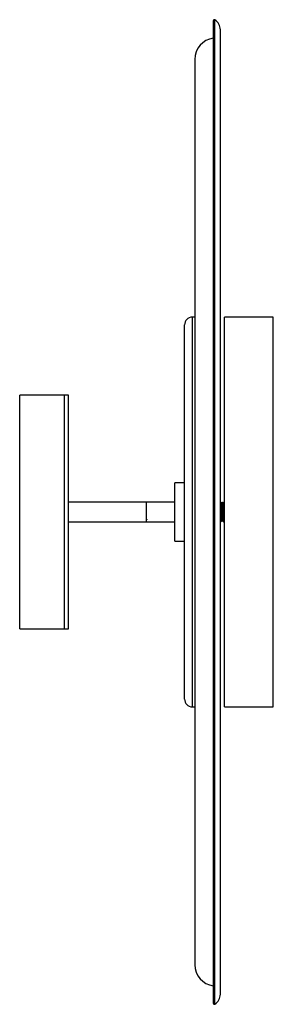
# Paper-space layout '_Derecha' of a CAD drawing. Header units: millimetres. Extents: x -1108 to -978, y -278 to 227.
import ezdxf

# ---------------------------------------------------------------- set-up
doc = ezdxf.new("R2010")
doc.units = ezdxf.units.MM

psp = doc.layouts.new('_Derecha')

# ---------------------------------------------------------------- linework, layer by layer
at = {"color": 7, "linetype": 'Continuous', "lineweight": 25}
for p, q in [((-1009.24, 226.92), (-1009.24, -277.35)), ((-1005.63, -272.68), (-1005.63, 222.25)), ((-1018.69, 207.08), (-1018.69, -257.51)), ((-1024, -121.21), (-1024, 70.79)), ((-1018.69, 74.79), (-1020, 74.79)), ((-978.5, 74.79), (-1003.5, 74.79)), ((-1003.5, -125.21), (-1003.5, 74.79)), ((-978.5, -125.21), (-978.5, 74.79)), ((-1083.5, 34.79), (-1108.5, 34.79)), ((-1108.5, -85.21), (-1108.5, 34.79)), ((-1085.5, -85.21), (-1085.5, 34.79)), ((-1083.5, -85.21), (-1083.5, 34.79)), ((-1024, -10.21), (-1029, -10.21)), ((-1029, -40.21), (-1029, -10.21)), ((-1029, -20.21), (-1083.5, -20.21)), ((-1043.5, -21.34), (-1043.52, -21.3)), ((-1043.5, -30.21), (-1043.5, -20.21)), ((-1005.3, -20.59), (-1005.48, -20.59)), ((-1005, -20.21), (-1005.08, -20.21)), ((-1004.6, -20.59), (-1004.78, -20.59)), ((-1004.3, -20.21), (-1004.38, -20.21)), ((-1003.9, -20.59), (-1004.08, -20.59)), ((-1003.68, -20.33), (-1003.69, -20.34)), ((-1003.5, -20.21), (-1003.68, -20.21)), ((-1083.5, -30.21), (-1029, -30.21)), ((-1043.67, -28.83), (-1043.49, -28.83)), ((-1005.83, -29.83), (-1005.66, -29.83)), ((-1005.43, -30.12), (-1005.44, -30.11)), ((-1005.43, -30.21), (-1005.35, -30.21)), ((-1005.13, -29.83), (-1004.96, -29.83)), ((-1004.73, -30.21), (-1004.65, -30.21)), ((-1004.43, -29.83), (-1004.26, -29.83)), ((-1004.11, -25.86), (-1003.89, -25.82)), ((-1003.5, -25.86), (-1004.11, -25.86)), ((-1004.03, -30.21), (-1003.5, -30.21)), ((-1003.89, -25.82), (-1003.71, -25.82)), ((-1003.71, -25.82), (-1003.5, -25.86)), ((-1029, -40.21), (-1024, -40.21)), ((-1108.5, -85.21), (-1083.5, -85.21)), ((-1020, -125.21), (-1018.69, -125.21)), ((-1003.5, -125.21), (-978.5, -125.21))]:
    psp.add_line(p, q, dxfattribs=at)
at = {"color": 8, "linetype": 'Continuous', "lineweight": 25}
for p, q in [((-1008.47, -277.78), (-1008.47, 227.35)), ((-1020, 74.79), (-1020, -125.21))]:
    psp.add_line(p, q, dxfattribs=at)
at = {"color": 7, "linetype": 'Continuous', "lineweight": 25}
for centre, radius, start, end in [((-1008.74, 226.92), 0.5, 58.2117, 180), ((-1011.63, 222.25), 6, 0, 58.2117), ((-1007.69, 207.08), 11, 98.0995, 180), ((-1020, 70.79), 4, 90, 180), ((-1020, -121.21), 4, 180, 270), ((-1007.69, -257.51), 11, 180, 261.9005), ((-1011.63, -272.68), 6, 301.7883, 360), ((-1008.74, -277.35), 0.5, 180, 301.7883)]:
    psp.add_arc(centre, radius, start, end, dxfattribs=at)
for points, knots in [([(-1005.12, -29.75), (-1005.13, -29.77), (-1005.16, -29.8), (-1005.2, -29.03), (-1005.25, -27.65), (-1005.29, -25.89), (-1005.33, -24.1), (-1005.37, -22.52), (-1005.41, -21.27), (-1005.45, -20.58), (-1005.47, -20.67), (-1005.47, -20.69)], [0, 0, 0, 0, 0.083563, 0.209756, 0.341093, 0.469258, 0.585412, 0.704967, 0.820184, 0.958441, 1, 1, 1, 1]), ([(-1005.14, -20.31), (-1005.16, -20.34), (-1005.22, -20.44), (-1005.27, -20.54), (-1005.31, -20.6)], [0, 0, 0, 0, 0.354927, 1, 1, 1, 1]), ([(-1004.96, -29.74), (-1004.97, -29.74), (-1004.99, -29.76), (-1005.02, -29.02), (-1005.07, -27.65), (-1005.11, -25.89), (-1005.15, -24.1), (-1005.2, -22.52), (-1005.24, -21.27), (-1005.27, -20.57), (-1005.3, -20.67), (-1005.3, -20.7)], [0, 0, 0, 0, 0.054546, 0.183113, 0.31692, 0.447495, 0.565834, 0.687637, 0.805021, 0.945879, 1, 1, 1, 1]), ([(-1004.73, -30.12), (-1004.74, -30.13), (-1004.77, -30.16), (-1004.8, -29.34), (-1004.85, -27.85), (-1004.89, -25.94), (-1004.93, -24.01), (-1004.98, -22.3), (-1005.02, -20.94), (-1005.06, -20.17), (-1005.08, -20.3), (-1005.09, -20.34)], [0, 0, 0, 0, 0.071441, 0.195336, 0.324281, 0.450112, 0.564151, 0.681527, 0.794646, 0.930385, 1, 1, 1, 1]), ([(-1004.78, -20.6), (-1004.81, -20.53), (-1004.88, -20.41), (-1004.96, -20.28), (-1004.99, -20.22)], [0, 0, 0, 0, 0.499984, 1, 1, 1, 1]), ([(-1004.64, -30.13), (-1004.65, -30.14), (-1004.68, -30.18), (-1004.71, -29.35), (-1004.76, -27.85), (-1004.81, -25.94), (-1004.85, -24.01), (-1004.89, -22.3), (-1004.93, -20.95), (-1004.97, -20.2), (-1004.99, -20.3), (-1004.99, -20.32)], [0, 0, 0, 0, 0.0823569, 0.20853, 0.3398459, 0.4679898, 0.5841258, 0.7036606, 0.8188591, 0.957094, 1, 1, 1, 1]), ([(-1004.42, -29.75), (-1004.43, -29.77), (-1004.46, -29.8), (-1004.5, -29.03), (-1004.55, -27.65), (-1004.59, -25.89), (-1004.63, -24.1), (-1004.67, -22.52), (-1004.71, -21.27), (-1004.75, -20.58), (-1004.77, -20.67), (-1004.77, -20.69)], [0, 0, 0, 0, 0.083563, 0.209756, 0.341093, 0.469258, 0.585412, 0.704967, 0.820184, 0.958441, 1, 1, 1, 1]), ([(-1004.44, -20.31), (-1004.46, -20.34), (-1004.52, -20.44), (-1004.57, -20.54), (-1004.61, -20.6)], [0, 0, 0, 0, 0.354927, 1, 1, 1, 1]), ([(-1004.26, -29.74), (-1004.27, -29.74), (-1004.29, -29.76), (-1004.32, -29.02), (-1004.37, -27.65), (-1004.41, -25.89), (-1004.45, -24.1), (-1004.5, -22.52), (-1004.54, -21.27), (-1004.57, -20.57), (-1004.6, -20.67), (-1004.6, -20.7)], [0, 0, 0, 0, 0.054546, 0.183113, 0.31692, 0.447495, 0.565834, 0.687637, 0.805021, 0.945879, 1, 1, 1, 1]), ([(-1004.03, -30.12), (-1004.04, -30.13), (-1004.07, -30.16), (-1004.1, -29.34), (-1004.15, -27.85), (-1004.19, -25.94), (-1004.23, -24.01), (-1004.28, -22.3), (-1004.32, -20.94), (-1004.36, -20.17), (-1004.38, -20.3), (-1004.39, -20.34)], [0, 0, 0, 0, 0.071441, 0.195336, 0.324281, 0.450112, 0.564151, 0.681527, 0.794646, 0.930385, 1, 1, 1, 1]), ([(-1004.08, -20.6), (-1004.11, -20.53), (-1004.18, -20.41), (-1004.26, -20.28), (-1004.29, -20.22)], [0, 0, 0, 0, 0.499984, 1, 1, 1, 1]), ([(-1004.11, -25.86), (-1004.12, -25.25), (-1004.15, -24.02), (-1004.19, -22.3), (-1004.23, -20.95), (-1004.27, -20.2), (-1004.29, -20.3), (-1004.29, -20.32)], [0, 0, 0, 0, 0.218297, 0.442982, 0.659516, 0.919351, 1, 1, 1, 1]), ([(-1003.89, -25.82), (-1003.9, -25.25), (-1003.93, -24.11), (-1003.97, -22.52), (-1004.01, -21.27), (-1004.05, -20.58), (-1004.07, -20.67), (-1004.07, -20.69)], [0, 0, 0, 0, 0.218853, 0.444112, 0.661198, 0.921696, 1, 1, 1, 1]), ([(-1003.74, -20.31), (-1003.76, -20.34), (-1003.82, -20.44), (-1003.87, -20.54), (-1003.91, -20.6)], [0, 0, 0, 0, 0.3549271, 1, 1, 1, 1]), ([(-1003.71, -25.82), (-1003.73, -25.25), (-1003.75, -24.11), (-1003.8, -22.52), (-1003.84, -21.27), (-1003.87, -20.57), (-1003.9, -20.67), (-1003.9, -20.7)], [0, 0, 0, 0, 0.214187, 0.434643, 0.6471, 0.902044, 1, 1, 1, 1]), ([(-1043.5, -28.83), (-1043.46, -28.89), (-1043.39, -29.02), (-1043.31, -29.15), (-1043.28, -29.21)], [0, 0, 0, 0, 0.499969, 1, 1, 1, 1]), ([(-1005.66, -29.83), (-1005.62, -29.89), (-1005.55, -30.02), (-1005.48, -30.14), (-1005.44, -30.21)], [0, 0, 0, 0, 0.4999857, 1, 1, 1, 1]), ([(-1005.28, -30.11), (-1005.27, -30.08), (-1005.21, -29.99), (-1005.16, -29.9), (-1005.13, -29.83)], [0, 0, 0, 0, 0.313648, 1, 1, 1, 1]), ([(-1004.96, -29.83), (-1004.92, -29.89), (-1004.85, -30.02), (-1004.78, -30.14), (-1004.74, -30.21)], [0, 0, 0, 0, 0.499986, 1, 1, 1, 1]), ([(-1004.58, -30.11), (-1004.57, -30.08), (-1004.51, -29.99), (-1004.46, -29.9), (-1004.43, -29.83)], [0, 0, 0, 0, 0.313648, 1, 1, 1, 1]), ([(-1004.26, -29.83), (-1004.22, -29.89), (-1004.15, -30.02), (-1004.08, -30.14), (-1004.04, -30.21)], [0, 0, 0, 0, 0.4999857, 1, 1, 1, 1])]:
    psp.add_open_spline(points, degree=3, knots=knots, dxfattribs=at)

doc.saveas('drawing.dxf')
